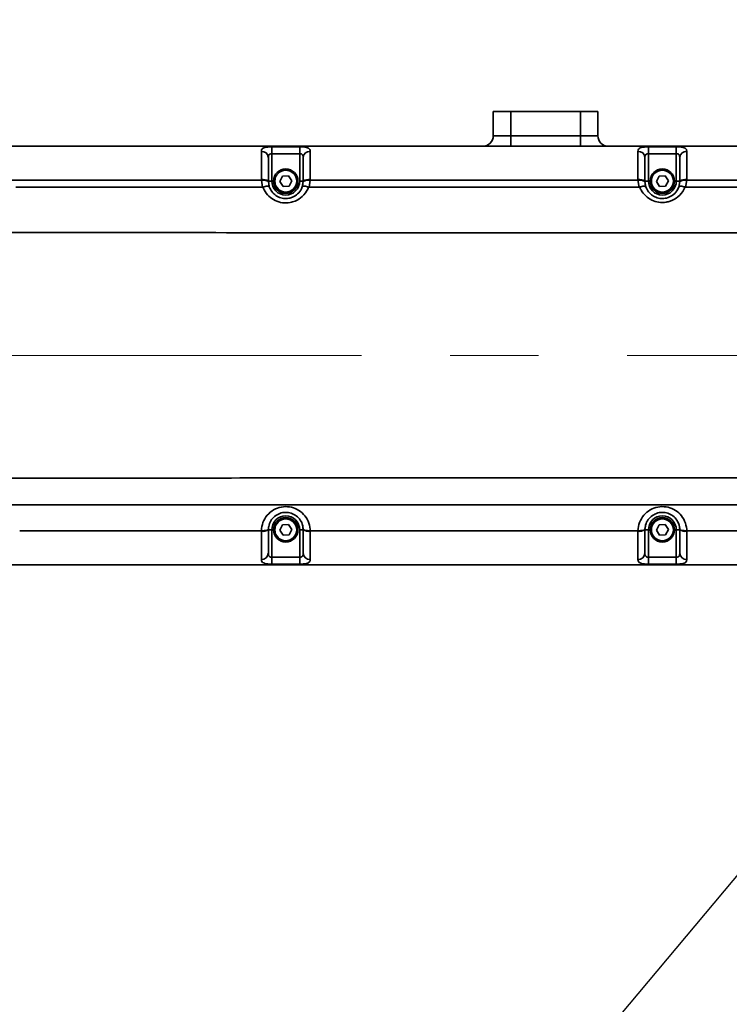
# Model space of a CAD drawing. Header units: millimetres. Extents: x 6316 to 18291, y -19059 to -9021.
# Tile 98 of 144: x 11330 to 11534, y -11979 to -11696. Entities that reach past the tile are written whole.
import ezdxf

# ---------------------------------------------------------------- set-up
doc = ezdxf.new("R2010")
doc.units = ezdxf.units.MM
doc.header["$LTSCALE"] = 10
doc.header["$PDSIZE"] = -1
doc.linetypes.add('CENTER', pattern=[50.8, 31.75, -6.35, 6.35, -6.35])
doc.linetypes.add('CENTERX2', pattern=[20.32, 12.7, -2.54, 2.54, -2.54])
doc.layers.get('Defpoints').update_dxf_attribs({"true_color": 0x5e5e5e})
doc.layers.add('2细线层', color=4, linetype='Continuous', lineweight=13)
doc.layers.add('中心线层', color=1, linetype='CENTER')
doc.dimstyles.new('ISO-25', dxfattribs={"dimscale": 20, "dimtxt": 4, "dimasz": 3.05, "dimexe": 3, "dimexo": 0.625, "dimtad": 1, "dimdec": 0, "dimtxsty": 'Standard', "dimcen": 2.5, "dimclrd": 1, "dimclre": 1, "dimclrt": 4, "dimadec": 1, "dimazin": 2, "dimtfac": 1, "dimtdec": 0, "dimtmove": 0, "dimatfit": 0, "dimfxl": 1, "dimarcsym": 0})

# ---------------------------------------------------------------- blocks, each defined once
blk = doc.blocks.new('*D148')
at = {"layer": 'Defpoints', "color": 0, "linetype": 'ByBlock', "lineweight": 20, "transparency": 16777216}
for p in [(11690.09, -11297.54), (11555.19, -11666.33), (10703.28, -11792.73), (11661.24, -11792.73), (11834.85, -11792.73)]:
    blk.add_point(p, dxfattribs=at)
at = {"layer": '中心线层', "color": 1, "linetype": 'ByBlock', "lineweight": -2, "transparency": 16777216}
for p, q in [((11547.15, -11656.76), (11303.84, -11366.79)), ((11847.35, -11792.73), (12217.27, -11792.73))]:
    blk.add_line(p, q, dxfattribs=at)
blk.add_arc((11661.24, -11792.73), 496.02, 7.0506, 122.9494, dxfattribs=at)
at = {"layer": '中心线层', "color": 1, "linetype": 'ByBlock', "lineweight": 20, "transparency": 16777216}
for points in [[(11397.5, -11384.66), (11385.41, -11368.31), (11342.41, -11412.75)], [(12163.66, -11731.22), (12143.37, -11732.47), (12157.27, -11792.73)]]:
    blk.add_solid(points, dxfattribs=at)
at = {"layer": '中心线层', "color": 4, "linetype": 'ByBlock', "lineweight": 20, "transparency": 16777216, "insert": (11970.28, -11339), "char_height": 80, "attachment_point": 5, "rotation": 325.7408}
blk.add_mtext('130°', dxfattribs=at)
blk = doc.blocks.new('*D149')
at = {"layer": 'Defpoints', "color": 0, "linetype": 'ByBlock', "lineweight": 20, "transparency": 16777216}
for p in [(10703.28, -11792.73), (11661.24, -11792.73), (11834.85, -11792.73), (11557.23, -11916.69), (11679.34, -12103.48)]:
    blk.add_point(p, dxfattribs=at)
at = {"layer": '中心线层', "color": 1, "linetype": 'ByBlock', "lineweight": -2, "transparency": 16777216}
for p, q in [((11847.35, -11792.73), (12032.53, -11792.73)), ((11549.19, -11926.26), (11422.59, -12077.15))]:
    blk.add_line(p, q, dxfattribs=at)
blk.add_arc((11661.24, -11792.73), 311.28, 241.2459, 348.7541, dxfattribs=at)
at = {"layer": '中心线层', "color": 1, "linetype": 'ByBlock', "lineweight": 20, "transparency": 16777216}
for points in [[(11956.43, -11852.44), (11976.67, -11854.43), (11972.53, -11792.73)], [(11505.76, -12074.02), (11517.24, -12057.23), (11461.16, -12031.18)]]:
    blk.add_solid(points, dxfattribs=at)
at = {"layer": '中心线层', "color": 4, "linetype": 'ByBlock', "lineweight": 20, "transparency": 16777216, "insert": (11770.42, -12026.86), "char_height": 80, "attachment_point": 5, "rotation": 25}
blk.add_mtext('130°', dxfattribs=at)
blk = doc.blocks.new('*D152')
at = {"layer": 'Defpoints', "color": 0, "linetype": 'ByBlock', "lineweight": 20, "transparency": 16777216}
for p in [(10744.24, -11792.73), (11834.85, -11792.73), (10910.7, -11928.22), (11200.52, -11950.1), (11072.57, -12830.82)]:
    blk.add_point(p, dxfattribs=at)
at = {"layer": '中心线层', "color": 1, "linetype": 'ByBlock', "lineweight": -2, "transparency": 16777216}
blk.add_arc((10886.41, -11792.73), 351.33, 290.1276, 350.0396, dxfattribs=at)
at = {"layer": '中心线层', "color": 1, "linetype": 'ByBlock', "lineweight": 20, "transparency": 16777216}
for points in [[(11222.32, -11852.61), (11242.57, -11854.38), (11237.74, -11792.73)], [(11009.96, -12132.42), (11004.65, -12112.79), (10948.42, -12138.54)]]:
    blk.add_solid(points, dxfattribs=at)
at = {"layer": '中心线层', "color": 4, "linetype": 'ByBlock', "lineweight": 20, "transparency": 16777216, "insert": (11113.63, -11986.13), "char_height": 80, "attachment_point": 5, "rotation": 49.5964}
blk.add_mtext('80°', dxfattribs=at)
blk = doc.blocks.new('*D157')
at = {"layer": 'Defpoints', "color": 0, "linetype": 'ByBlock', "lineweight": 20, "transparency": 16777216}
for p in [(11661.11, -11671.18), (11661.11, -11792.73), (10744.24, -11962.73)]:
    blk.add_point(p, dxfattribs=at)
at = {"layer": '中心线层', "color": 1, "linetype": 'ByBlock', "lineweight": -2, "transparency": 16777216}
for p, q in [((10744.24, -11950.23), (10744.24, -11611.18)), ((11661.11, -11780.23), (11661.11, -11611.18)), ((10805.24, -11671.18), (11600.11, -11671.18))]:
    blk.add_line(p, q, dxfattribs=at)
at = {"layer": '中心线层', "color": 1, "linetype": 'ByBlock', "lineweight": 20, "transparency": 16777216}
for points in [[(10805.24, -11661.01), (10805.24, -11681.34), (10744.24, -11671.18)], [(11600.11, -11661.01), (11600.11, -11681.34), (11661.11, -11671.18)]]:
    blk.add_solid(points, dxfattribs=at)
at = {"layer": '中心线层', "color": 4, "linetype": 'ByBlock', "lineweight": 20, "transparency": 16777216, "insert": (11202.68, -11618.68), "char_height": 80, "attachment_point": 5}
blk.add_mtext('917', dxfattribs=at)

msp = doc.modelspace()

# ---------------------------------------------------------------- linework, layer by layer
at = {"color": 7, "linetype": 'Continuous', "lineweight": 35}
for p, q in [((11466.24, -11722.73), (11471.24, -11722.73)), ((11466.24, -11729.73), (11466.24, -11722.73)), ((11471.24, -11722.73), (11471.24, -11729.73)), ((11471.24, -11722.73), (11491.24, -11722.73)), ((11491.24, -11729.73), (11491.24, -11722.73)), ((11491.24, -11722.73), (11496.24, -11722.73)), ((11496.24, -11722.73), (11496.24, -11729.73)), ((11471.24, -11729.73), (11471.24, -11732.73)), ((11471.24, -11729.73), (11491.24, -11729.73)), ((11491.24, -11729.73), (11491.24, -11732.73)), ((11668.24, -11732.73), (11180.74, -11732.73)), ((11668.24, -11732.73), (11320.24, -11732.73)), ((11402.74, -11732.9), (11410.74, -11732.9)), ((11402.74, -11734.88), (11402.74, -11732.9)), ((11402.74, -11734.88), (11402.74, -11742.73)), ((11410.74, -11734.88), (11402.74, -11734.88)), ((11410.74, -11734.88), (11410.74, -11732.9)), ((11410.74, -11742.73), (11410.74, -11734.88)), ((11504.65, -11732.73), (11504.52, -11732.73)), ((11504.65, -11732.73), (11504.65, -11732.73)), ((11510.74, -11732.9), (11518.74, -11732.9)), ((11510.74, -11734.88), (11510.74, -11732.9)), ((11510.74, -11734.88), (11510.74, -11742.73)), ((11518.74, -11734.88), (11510.74, -11734.88)), ((11518.74, -11734.88), (11518.74, -11732.9)), ((11518.74, -11742.73), (11518.74, -11734.88)), ((11399.74, -11742.48), (11320.24, -11742.48)), ((11400.06, -11744.44), (11399.74, -11742.48)), ((11401.75, -11743.02), (11401.73, -11742.85)), ((11401.74, -11742.73), (11401.74, -11742.84)), ((11402.74, -11742.73), (11401.74, -11742.73)), ((11401.74, -11742.84), (11402.02, -11744.37)), ((11405.01, -11742.81), (11405.8, -11741.27)), ((11405.95, -11744.27), (11405.01, -11742.81)), ((11405.8, -11741.27), (11407.53, -11741.19)), ((11407.53, -11741.19), (11408.47, -11742.64)), ((11408.47, -11742.64), (11407.68, -11744.18)), ((11410.74, -11742.73), (11411.74, -11742.73)), ((11411.46, -11744.38), (11411.74, -11742.84)), ((11411.74, -11742.84), (11411.74, -11742.73)), ((11413.74, -11742.48), (11413.42, -11744.44)), ((11507.74, -11742.48), (11413.74, -11742.48)), ((11508.06, -11744.44), (11507.74, -11742.48)), ((11509.74, -11742.73), (11509.74, -11742.84)), ((11510.74, -11742.73), (11509.74, -11742.73)), ((11509.74, -11742.84), (11510.03, -11744.41)), ((11513.01, -11742.81), (11513.8, -11741.27)), ((11513.95, -11744.27), (11513.01, -11742.81)), ((11513.8, -11741.27), (11515.53, -11741.19)), ((11515.53, -11741.19), (11516.47, -11742.64)), ((11516.47, -11742.64), (11515.68, -11744.18)), ((11518.74, -11742.73), (11519.74, -11742.73)), ((11519.45, -11744.42), (11519.74, -11742.84)), ((11519.58, -11743.97), (11519.74, -11742.73)), ((11519.74, -11742.84), (11519.74, -11742.73)), ((11521.74, -11742.48), (11521.42, -11744.44)), ((11615.74, -11742.48), (11521.74, -11742.48)), ((11400.19, -11744.42), (11400.06, -11744.44)), ((11407.68, -11744.18), (11405.95, -11744.27)), ((11413.42, -11744.44), (11413.28, -11744.42)), ((11448.05, -11744.44), (11413.42, -11744.44)), ((11448.05, -11744.44), (11454.08, -11744.44)), ((11508.23, -11744.41), (11508.06, -11744.44)), ((11515.68, -11744.18), (11513.95, -11744.27)), ((11518.93, -11745.56), (11518.94, -11745.53)), ((11521.42, -11744.44), (11521.24, -11744.41)), ((11401.75, -11842.43), (11401.73, -11842.6)), ((11401.81, -11841.91), (11401.74, -11842.73)), ((11405.01, -11842.81), (11405.8, -11841.27)), ((11405.8, -11841.27), (11407.53, -11841.19)), ((11407.53, -11841.19), (11408.47, -11842.64)), ((11509.81, -11841.91), (11509.74, -11842.73)), ((11513.01, -11842.81), (11513.8, -11841.27)), ((11513.8, -11841.27), (11515.53, -11841.19)), ((11515.53, -11841.19), (11516.47, -11842.64)), ((11518.94, -11839.92), (11518.93, -11839.89)), ((11330.43, -11842.98), (11399.74, -11842.98)), ((11401.74, -11842.61), (11401.74, -11842.73)), ((11402.74, -11842.73), (11401.74, -11842.73)), ((11402.74, -11842.73), (11402.74, -11850.58)), ((11405.95, -11844.27), (11405.01, -11842.81)), ((11407.68, -11844.18), (11405.95, -11844.27)), ((11408.47, -11842.64), (11407.68, -11844.18)), ((11410.74, -11842.73), (11411.74, -11842.73)), ((11410.74, -11850.58), (11410.74, -11842.73)), ((11411.74, -11842.73), (11411.74, -11842.61)), ((11509.74, -11842.61), (11509.74, -11842.73)), ((11510.74, -11842.73), (11509.74, -11842.73)), ((11510.74, -11842.73), (11510.74, -11850.58)), ((11513.95, -11844.27), (11513.01, -11842.81)), ((11515.68, -11844.18), (11513.95, -11844.27)), ((11516.47, -11842.64), (11515.68, -11844.18)), ((11518.74, -11842.73), (11519.74, -11842.73)), ((11518.74, -11850.58), (11518.74, -11842.73)), ((11519.74, -11842.73), (11519.74, -11842.61)), ((11521.74, -11842.98), (11569.83, -11842.98)), ((11402.74, -11852.55), (11402.74, -11850.58)), ((11402.74, -11850.58), (11410.74, -11850.58)), ((11410.74, -11852.55), (11410.74, -11850.58)), ((11510.74, -11852.55), (11510.74, -11850.58)), ((11510.74, -11850.58), (11518.74, -11850.58)), ((11518.74, -11852.55), (11518.74, -11850.58)), ((11320.24, -11852.73), (11668.24, -11852.73))]:
    msp.add_line(p, q, dxfattribs=at)
at = {"color": 7, "linetype": 'Continuous', "lineweight": 35, "flags": 128}
for points in [[(11401.74, -11742.73), (11401.94, -11744.14), (11402.11, -11744.61)], [(11411.46, -11744.38), (11411.54, -11744.14), (11411.74, -11742.73)], [(11509.74, -11742.73), (11509.94, -11744.14), (11510.11, -11744.61)], [(11400.06, -11744.44), (11364.24, -11744.44), (11329.32, -11744.44)], [(11508.06, -11744.44), (11480.67, -11744.44), (11454.08, -11744.44)], [(11518.82, -11745.62), (11518.95, -11745.43), (11519.45, -11744.4)], [(11572.81, -11744.44), (11546.73, -11744.44), (11521.42, -11744.44)], [(11187.72, -11835.61), (11216.18, -11835.61), (11244.54, -11835.61), (11272.98, -11835.61), (11301.65, -11835.61), (11330.75, -11835.61), (11360.42, -11835.61), (11390.86, -11835.61), (11422.22, -11835.61), (11448.75, -11835.61), (11476.1, -11835.61), (11504.39, -11835.61), (11533.7, -11835.61), (11564.12, -11835.61), (11590.4, -11835.61), (11617.57, -11835.61), (11645.69, -11835.61), (11652.11, -11835.61)], [(11411.74, -11842.73), (11411.54, -11841.32), (11411.46, -11841.08)], [(11519.74, -11842.73), (11519.54, -11841.32), (11519.46, -11841.08)], [(11413.74, -11842.98), (11495.13, -11842.98), (11507.74, -11842.98)], [(11180.74, -11852.73), (11250.36, -11852.73), (11271.09, -11852.73), (11354.01, -11852.73), (11494.24, -11852.73), (11514.97, -11852.73), (11597.89, -11852.73), (11668.24, -11852.73)], [(11410.74, -11852.55), (11406.74, -11852.55), (11402.74, -11852.55)], [(11518.74, -11852.55), (11514.74, -11852.55), (11510.74, -11852.55)]]:
    msp.add_lwpolyline(points, dxfattribs=at)
at = {"color": 7, "linetype": 'Continuous', "lineweight": 35}
for centre, radius in [((11406.74, -11742.73), 3.5), ((11406.74, -11742.73), 3.15), ((11514.74, -11742.73), 3.5), ((11514.74, -11742.73), 3.15), ((11406.74, -11842.73), 3.5), ((11406.74, -11842.73), 3.15), ((11514.74, -11842.73), 3.5), ((11514.74, -11842.73), 3.15)]:
    msp.add_circle(centre, radius, dxfattribs=at)
for centre, radius, start, end in [((11463.24, -11729.73), 3, 270, 0), ((11499.24, -11729.73), 3, 180, 270), ((11399.86, -11736.07), 1.88, 4.207, 93.6645), ((11413.62, -11736.07), 1.88, 86.3355, 175.793), ((11507.86, -11736.07), 1.88, 4.2069, 93.6645), ((11521.62, -11736.07), 1.88, 86.3355, 175.7931), ((11400.22, -11745.06), 2.79, 56.9536, 99.889), ((11400.28, -11745.21), 2.79, 58.3593, 101.097), ((11406.74, -11742.73), 4, 180, 0), ((11413.26, -11745.06), 2.79, 80.111, 123.0464), ((11413.2, -11745.21), 2.79, 78.903, 121.6407), ((11508.22, -11745.06), 2.79, 56.9537, 99.889), ((11508.28, -11745.21), 2.79, 58.3593, 101.097), ((11514.74, -11742.73), 4, 180, 0), ((11521.26, -11745.06), 2.79, 80.111, 123.0463), ((11521.2, -11745.21), 2.79, 78.903, 121.6407), ((11406.74, -11842.73), 4, 0, 180), ((11514.74, -11842.73), 4, 0, 180), ((11400.22, -11840.39), 2.79, 260.1111, 303.0459), ((11413.26, -11840.39), 2.79, 236.9541, 279.8888), ((11508.22, -11840.39), 2.79, 260.1112, 303.0457), ((11521.26, -11840.39), 2.79, 236.9543, 279.8888), ((11399.86, -11849.38), 1.88, 266.3357, 355.7934), ((11413.62, -11849.38), 1.88, 184.2065, 273.6642), ((11507.86, -11849.38), 1.88, 266.3359, 355.7936), ((11521.62, -11849.38), 1.88, 184.2064, 273.6642)]:
    msp.add_arc(centre, radius, start, end, dxfattribs=at)
for points, knots in [([(11466.24, -11729.73), (11466.27, -11729.73), (11466.33, -11729.73), (11466.93, -11729.73), (11468.06, -11729.73), (11469.56, -11729.73), (11470.68, -11729.73), (11471.24, -11729.73)], [0, 0, 0, 0, 0.141225, 0.355918, 0.570612, 0.785306, 1, 1, 1, 1]), ([(11491.24, -11729.73), (11491.61, -11729.73), (11492.54, -11729.73), (11493.95, -11729.73), (11495.22, -11729.73), (11496.08, -11729.73), (11496.19, -11729.73), (11496.24, -11729.73)], [0, 0, 0, 0, 0.141225, 0.355918, 0.570612, 0.785306, 1, 1, 1, 1]), ([(11399.74, -11734.19), (11399.77, -11733.99), (11399.83, -11733.58), (11400.33, -11733.2), (11401.1, -11732.99), (11401.95, -11732.91), (11402.51, -11732.91), (11402.74, -11732.9)], [0, 0, 0, 0, 0.2447, 0.48373, 0.689156, 0.875746, 1, 1, 1, 1]), ([(11399.74, -11742.32), (11399.74, -11741.54), (11399.74, -11739.96), (11399.74, -11737.38), (11399.74, -11735.42), (11399.74, -11734.47), (11399.74, -11734.19)], [0, 0, 0, 0, 0.233271, 0.473883, 0.842985, 1, 1, 1, 1]), ([(11402.74, -11734.88), (11402.66, -11734.88), (11402.48, -11734.88), (11402.2, -11734.95), (11402.04, -11735.05), (11401.89, -11735.21), (11401.76, -11735.47), (11401.75, -11735.77), (11401.74, -11735.93)], [0, 0, 0, 0, 0.112914, 0.280458, 0.449971, 0.467403, 0.708543, 1, 1, 1, 1]), ([(11410.74, -11732.9), (11411.03, -11732.91), (11411.37, -11732.91), (11412, -11732.96), (11412.65, -11733.04), (11413.3, -11733.28), (11413.68, -11733.66), (11413.72, -11734.02), (11413.74, -11734.19)], [0, 0, 0, 0, 0.158624, 0.183747, 0.37604, 0.580707, 0.795252, 1, 1, 1, 1]), ([(11411.74, -11735.93), (11411.73, -11735.79), (11411.72, -11735.53), (11411.6, -11735.2), (11411.38, -11734.99), (11411.08, -11734.89), (11410.85, -11734.88), (11410.74, -11734.88)], [0, 0, 0, 0, 0.247236, 0.471409, 0.661308, 0.833608, 1, 1, 1, 1]), ([(11413.74, -11734.19), (11413.74, -11734.91), (11413.74, -11735.99), (11413.74, -11738.06), (11413.74, -11739.99), (11413.74, -11741.47), (11413.74, -11742.32)], [0, 0, 0, 0, 0.3687592, 0.5546892, 0.7470088, 1, 1, 1, 1]), ([(11507.74, -11734.19), (11507.77, -11733.99), (11507.83, -11733.58), (11508.33, -11733.2), (11509.1, -11732.99), (11509.95, -11732.91), (11510.51, -11732.91), (11510.74, -11732.9)], [0, 0, 0, 0, 0.2447, 0.48373, 0.689156, 0.875746, 1, 1, 1, 1]), ([(11507.74, -11742.32), (11507.74, -11741.54), (11507.74, -11739.96), (11507.74, -11737.38), (11507.74, -11735.42), (11507.74, -11734.47), (11507.74, -11734.19)], [0, 0, 0, 0, 0.233271, 0.473883, 0.842985, 1, 1, 1, 1]), ([(11510.74, -11734.88), (11510.66, -11734.88), (11510.48, -11734.88), (11510.2, -11734.95), (11510.04, -11735.05), (11509.89, -11735.21), (11509.76, -11735.47), (11509.75, -11735.77), (11509.74, -11735.93)], [0, 0, 0, 0, 0.112914, 0.280459, 0.449971, 0.467403, 0.708543, 1, 1, 1, 1]), ([(11518.74, -11732.9), (11519.03, -11732.91), (11519.37, -11732.91), (11520, -11732.96), (11520.65, -11733.04), (11521.3, -11733.28), (11521.68, -11733.66), (11521.72, -11734.02), (11521.74, -11734.19)], [0, 0, 0, 0, 0.158624, 0.183747, 0.37604, 0.580707, 0.795252, 1, 1, 1, 1]), ([(11519.74, -11735.93), (11519.73, -11735.79), (11519.72, -11735.53), (11519.6, -11735.2), (11519.38, -11734.99), (11519.08, -11734.89), (11518.85, -11734.88), (11518.74, -11734.88)], [0, 0, 0, 0, 0.247236, 0.471409, 0.661308, 0.833608, 1, 1, 1, 1]), ([(11521.74, -11734.19), (11521.74, -11734.91), (11521.74, -11735.99), (11521.74, -11738.06), (11521.74, -11739.99), (11521.74, -11741.47), (11521.74, -11742.32)], [0, 0, 0, 0, 0.368759, 0.554689, 0.747008, 1, 1, 1, 1]), ([(11401.74, -11735.93), (11401.74, -11736.17), (11401.74, -11736.94), (11401.74, -11738.55), (11401.74, -11740.71), (11401.74, -11742.04), (11401.74, -11742.73)], [0, 0, 0, 0, 0.155821, 0.518753, 0.753972, 1, 1, 1, 1]), ([(11411.74, -11742.73), (11411.74, -11741.99), (11411.74, -11740.23), (11411.74, -11737.71), (11411.74, -11736.53), (11411.74, -11735.93)], [0, 0, 0, 0, 0.267289, 0.634227, 1, 1, 1, 1]), ([(11509.74, -11735.93), (11509.74, -11736.17), (11509.74, -11736.94), (11509.74, -11738.55), (11509.74, -11740.71), (11509.74, -11742.04), (11509.74, -11742.73)], [0, 0, 0, 0, 0.155821, 0.518753, 0.753972, 1, 1, 1, 1]), ([(11519.74, -11742.73), (11519.74, -11741.99), (11519.74, -11740.23), (11519.74, -11737.71), (11519.74, -11736.53), (11519.74, -11735.93)], [0, 0, 0, 0, 0.26729, 0.634228, 1, 1, 1, 1]), ([(11399.74, -11742.48), (11399.74, -11742.48), (11399.74, -11742.42), (11399.74, -11742.37), (11399.74, -11742.32)], [0, 0, 0, 0, 0.000369, 1, 1, 1, 1]), ([(11413.74, -11742.32), (11413.74, -11742.37), (11413.74, -11742.42), (11413.74, -11742.48), (11413.74, -11742.48)], [0, 0, 0, 0, 0.999631, 1, 1, 1, 1]), ([(11507.74, -11742.48), (11507.74, -11742.48), (11507.74, -11742.42), (11507.74, -11742.37), (11507.74, -11742.32)], [0, 0, 0, 0, 0.000369, 1, 1, 1, 1]), ([(11521.74, -11742.32), (11521.74, -11742.37), (11521.74, -11742.42), (11521.74, -11742.48), (11521.74, -11742.48)], [0, 0, 0, 0, 0.999631, 1, 1, 1, 1]), ([(11400.19, -11744.42), (11400.4, -11744.36), (11400.82, -11744.24), (11401.38, -11744.17), (11401.8, -11744.19), (11401.97, -11744.28), (11402.01, -11744.35), (11402.02, -11744.37), (11402.02, -11744.37)], [0, 0, 0, 0, 0.2322841, 0.4645572, 0.6972188, 0.9312101, 0.99358, 1, 1, 1, 1]), ([(11400.2, -11744.44), (11400.2, -11744.44), (11400.19, -11744.43), (11400.19, -11744.42), (11400.19, -11744.42)], [0, 0, 0, 0, 0.002836, 1, 1, 1, 1]), ([(11413.28, -11744.44), (11413.28, -11744.44), (11413.2, -11744.63), (11412.79, -11745.6), (11411.65, -11747.16), (11409.75, -11748.39), (11407.76, -11748.99), (11405.76, -11749.04), (11403.62, -11748.38), (11401.79, -11747.09), (11400.72, -11745.66), (11400.3, -11744.71), (11400.2, -11744.44), (11400.2, -11744.44)], [0, 0, 0, 0, 0.000003, 0.037764, 0.196487, 0.342866, 0.428323, 0.554666, 0.680919, 0.809284, 0.94506, 0.999997, 1, 1, 1, 1]), ([(11402.02, -11744.37), (11402.11, -11744.61), (11402.4, -11745.32), (11403.2, -11746.37), (11404.51, -11747.29), (11406.04, -11747.76), (11407.48, -11747.73), (11408.91, -11747.31), (11410.27, -11746.43), (11411.1, -11745.29), (11411.39, -11744.56), (11411.46, -11744.38)], [0, 0, 0, 0, 0.067397, 0.201975, 0.326984, 0.448045, 0.568348, 0.65004, 0.791818, 0.949069, 1, 1, 1, 1]), ([(11413.28, -11744.42), (11413.07, -11744.36), (11412.65, -11744.24), (11412.1, -11744.17), (11411.68, -11744.2), (11411.51, -11744.29), (11411.47, -11744.36), (11411.46, -11744.37), (11411.46, -11744.38)], [0, 0, 0, 0, 0.232725, 0.465437, 0.698586, 0.93321, 0.993712, 1, 1, 1, 1]), ([(11413.28, -11744.42), (11413.28, -11744.42), (11413.28, -11744.43), (11413.28, -11744.44), (11413.28, -11744.44)], [0, 0, 0, 0, 0.997316, 1, 1, 1, 1]), ([(11508.23, -11744.41), (11508.44, -11744.35), (11508.86, -11744.24), (11509.41, -11744.18), (11509.82, -11744.22), (11509.99, -11744.32), (11510.03, -11744.4), (11510.03, -11744.41), (11510.03, -11744.41)], [0, 0, 0, 0, 0.235136, 0.470248, 0.706132, 0.944426, 0.994267, 1, 1, 1, 1]), ([(11508.24, -11744.44), (11508.24, -11744.44), (11508.24, -11744.43), (11508.24, -11744.42), (11508.23, -11744.41)], [0, 0, 0, 0, 0.002063, 1, 1, 1, 1]), ([(11521.23, -11744.44), (11521.23, -11744.44), (11521.14, -11744.68), (11520.66, -11745.7), (11519.4, -11747.28), (11517.47, -11748.38), (11515.56, -11748.86), (11513.69, -11748.88), (11511.62, -11748.23), (11509.84, -11747), (11508.78, -11745.62), (11508.35, -11744.71), (11508.24, -11744.44), (11508.24, -11744.44)], [0, 0, 0, 0, 0.000003, 0.049413, 0.215731, 0.365716, 0.435706, 0.559032, 0.682236, 0.808151, 0.944433, 0.999997, 1, 1, 1, 1]), ([(11510.03, -11744.41), (11510.14, -11744.66), (11510.43, -11745.37), (11511.23, -11746.39), (11512.5, -11747.28), (11513.99, -11747.75), (11515.33, -11747.74), (11516.71, -11747.39), (11518.09, -11746.59), (11519.03, -11745.43), (11519.35, -11744.65), (11519.45, -11744.42)], [0, 0, 0, 0, 0.07227, 0.207159, 0.328709, 0.444929, 0.560067, 0.625786, 0.769222, 0.933473, 1, 1, 1, 1]), ([(11518.94, -11745.53), (11518.98, -11745.42), (11519.03, -11745.3), (11519.09, -11745.19), (11519.1, -11745.17)], [0, 0, 0, 0, 0.845285, 1, 1, 1, 1]), ([(11521.24, -11744.41), (11521.03, -11744.35), (11520.61, -11744.24), (11520.06, -11744.18), (11519.65, -11744.22), (11519.49, -11744.33), (11519.45, -11744.4), (11519.45, -11744.42), (11519.45, -11744.42)], [0, 0, 0, 0, 0.235373, 0.470721, 0.706883, 0.945563, 0.994314, 1, 1, 1, 1]), ([(11521.24, -11744.41), (11521.24, -11744.42), (11521.24, -11744.43), (11521.23, -11744.44), (11521.23, -11744.44)], [0, 0, 0, 0, 0.997986, 1, 1, 1, 1]), ([(11578.83, -11757.58), (11545.77, -11757.58), (11479.64, -11757.58), (11392.11, -11757.52), (11316.21, -11757.44), (11251.97, -11757.36), (11209.14, -11757.39), (11187.72, -11757.4)], [0, 0, 0, 0, 0.253594, 0.507199, 0.671472, 0.835742, 1, 1, 1, 1]), ([(11187.72, -11827.99), (11213.25, -11828), (11264.31, -11828.02), (11340.9, -11827.92), (11431.19, -11827.83), (11535.18, -11827.79), (11613.65, -11827.82), (11652.89, -11827.83)], [0, 0, 0, 0, 0.164642, 0.329298, 0.493953, 0.746981, 1, 1, 1, 1]), ([(11399.74, -11842.98), (11399.84, -11842.18), (11400.03, -11840.58), (11401.32, -11838.47), (11403.17, -11836.9), (11405.43, -11836.07), (11407.81, -11836.03), (11410.06, -11836.77), (11411.93, -11838.21), (11413.25, -11840.2), (11413.69, -11841.89), (11413.73, -11842.83), (11413.74, -11842.98)], [0, 0, 0, 0, 0.111895, 0.223655, 0.333769, 0.441676, 0.548061, 0.653981, 0.760528, 0.868608, 0.978736, 1, 1, 1, 1]), ([(11507.74, -11842.98), (11507.84, -11842.18), (11508.03, -11840.58), (11509.32, -11838.47), (11511.17, -11836.9), (11513.43, -11836.07), (11515.81, -11836.03), (11518.06, -11836.77), (11519.93, -11838.21), (11521.25, -11840.19), (11521.69, -11841.89), (11521.73, -11842.83), (11521.74, -11842.98)], [0, 0, 0, 0, 0.111892, 0.223648, 0.333759, 0.441664, 0.548045, 0.653962, 0.760506, 0.868582, 0.978706, 1, 1, 1, 1]), ([(11411.74, -11842.61), (11411.73, -11842.51), (11411.71, -11841.84), (11411.39, -11840.65), (11410.45, -11839.24), (11409.11, -11838.22), (11407.51, -11837.69), (11405.81, -11837.72), (11404.19, -11838.31), (11402.86, -11839.42), (11401.95, -11840.92), (11401.81, -11842.05), (11401.74, -11842.61)], [0, 0, 0, 0, 0.021415, 0.132099, 0.24034, 0.346687, 0.452172, 0.558043, 0.665524, 0.775474, 0.887467, 1, 1, 1, 1]), ([(11519.74, -11842.61), (11519.73, -11842.51), (11519.71, -11841.84), (11519.39, -11840.65), (11518.45, -11839.24), (11517.11, -11838.22), (11515.51, -11837.69), (11513.8, -11837.72), (11512.19, -11838.31), (11510.86, -11839.42), (11509.95, -11840.92), (11509.81, -11842.05), (11509.74, -11842.61)], [0, 0, 0, 0, 0.021432, 0.132116, 0.240355, 0.346701, 0.452185, 0.558055, 0.665536, 0.775486, 0.887478, 1, 1, 1, 1]), ([(11519.1, -11840.28), (11519.05, -11840.19), (11519, -11840.08), (11518.95, -11839.95), (11518.94, -11839.93), (11518.94, -11839.92)], [0, 0, 0, 0, 0.8433012, 0.9457674, 1, 1, 1, 1]), ([(11399.74, -11843.14), (11399.74, -11843.08), (11399.74, -11843.03), (11399.74, -11842.98), (11399.74, -11842.98)], [0, 0, 0, 0, 0.999631, 1, 1, 1, 1]), ([(11399.74, -11851.26), (11399.74, -11850.54), (11399.74, -11849.47), (11399.74, -11847.4), (11399.74, -11845.46), (11399.74, -11843.98), (11399.74, -11843.14)], [0, 0, 0, 0, 0.368739, 0.554659, 0.746968, 1, 1, 1, 1]), ([(11401.74, -11842.73), (11401.74, -11843.47), (11401.74, -11845.22), (11401.74, -11847.74), (11401.74, -11848.93), (11401.74, -11849.52)], [0, 0, 0, 0, 0.267334, 0.63425, 1, 1, 1, 1]), ([(11411.74, -11849.52), (11411.74, -11849.29), (11411.74, -11848.51), (11411.74, -11846.91), (11411.74, -11844.74), (11411.74, -11843.41), (11411.74, -11842.73)], [0, 0, 0, 0, 0.15587, 0.51877, 0.753981, 1, 1, 1, 1]), ([(11413.74, -11842.98), (11413.74, -11842.98), (11413.74, -11843.03), (11413.74, -11843.08), (11413.74, -11843.14)], [0, 0, 0, 0, 0.000369, 1, 1, 1, 1]), ([(11413.74, -11843.14), (11413.74, -11843.91), (11413.74, -11845.49), (11413.74, -11848.08), (11413.74, -11850.04), (11413.74, -11850.98), (11413.74, -11851.26)], [0, 0, 0, 0, 0.233261, 0.473861, 0.842935, 1, 1, 1, 1]), ([(11507.74, -11843.14), (11507.74, -11843.08), (11507.74, -11843.03), (11507.74, -11842.98), (11507.74, -11842.98)], [0, 0, 0, 0, 0.999631, 1, 1, 1, 1]), ([(11507.74, -11851.26), (11507.74, -11850.54), (11507.74, -11849.47), (11507.74, -11847.4), (11507.74, -11845.46), (11507.74, -11843.98), (11507.74, -11843.14)], [0, 0, 0, 0, 0.368729, 0.554645, 0.746949, 1, 1, 1, 1]), ([(11509.74, -11842.73), (11509.74, -11843.47), (11509.74, -11845.22), (11509.74, -11847.74), (11509.74, -11848.93), (11509.74, -11849.52)], [0, 0, 0, 0, 0.267354, 0.63426, 1, 1, 1, 1]), ([(11519.74, -11849.52), (11519.74, -11849.29), (11519.74, -11848.51), (11519.74, -11846.91), (11519.74, -11844.74), (11519.74, -11843.41), (11519.74, -11842.73)], [0, 0, 0, 0, 0.155869, 0.518765, 0.753978, 1, 1, 1, 1]), ([(11521.74, -11842.98), (11521.74, -11842.98), (11521.74, -11843.03), (11521.74, -11843.08), (11521.74, -11843.14)], [0, 0, 0, 0, 0.000369, 1, 1, 1, 1]), ([(11521.74, -11843.14), (11521.74, -11843.91), (11521.74, -11845.49), (11521.74, -11848.08), (11521.74, -11850.04), (11521.74, -11850.98), (11521.74, -11851.26)], [0, 0, 0, 0, 0.233263, 0.473866, 0.842936, 1, 1, 1, 1]), ([(11401.74, -11849.52), (11401.75, -11849.68), (11401.76, -11849.98), (11401.92, -11850.31), (11402.1, -11850.44), (11402.28, -11850.52), (11402.48, -11850.57), (11402.66, -11850.57), (11402.74, -11850.58)], [0, 0, 0, 0, 0.291368, 0.532435, 0.685436, 0.719612, 0.887113, 1, 1, 1, 1]), ([(11410.74, -11850.58), (11410.85, -11850.57), (11411.08, -11850.56), (11411.38, -11850.46), (11411.6, -11850.25), (11411.72, -11849.92), (11411.73, -11849.66), (11411.74, -11849.52)], [0, 0, 0, 0, 0.166396, 0.3387, 0.528601, 0.752774, 1, 1, 1, 1]), ([(11509.74, -11849.52), (11509.75, -11849.68), (11509.76, -11849.98), (11509.92, -11850.31), (11510.1, -11850.44), (11510.28, -11850.52), (11510.48, -11850.57), (11510.66, -11850.57), (11510.74, -11850.58)], [0, 0, 0, 0, 0.291366, 0.532431, 0.685434, 0.719609, 0.887111, 1, 1, 1, 1]), ([(11518.74, -11850.58), (11518.85, -11850.57), (11519.08, -11850.56), (11519.38, -11850.46), (11519.6, -11850.25), (11519.72, -11849.92), (11519.73, -11849.66), (11519.74, -11849.52)], [0, 0, 0, 0, 0.166397, 0.338702, 0.528603, 0.752775, 1, 1, 1, 1]), ([(11402.74, -11852.55), (11402.51, -11852.55), (11401.95, -11852.54), (11401.1, -11852.46), (11400.33, -11852.25), (11399.83, -11851.87), (11399.77, -11851.47), (11399.74, -11851.26)], [0, 0, 0, 0, 0.124258, 0.310849, 0.516275, 0.755302, 1, 1, 1, 1]), ([(11413.74, -11851.26), (11413.72, -11851.44), (11413.68, -11851.79), (11413.3, -11852.17), (11412.65, -11852.41), (11411.8, -11852.52), (11411.13, -11852.55), (11410.79, -11852.55), (11410.74, -11852.55)], [0, 0, 0, 0, 0.204726, 0.419255, 0.623908, 0.816186, 0.970224, 1, 1, 1, 1]), ([(11510.74, -11852.55), (11510.51, -11852.55), (11509.95, -11852.54), (11509.1, -11852.46), (11508.33, -11852.25), (11507.83, -11851.87), (11507.77, -11851.47), (11507.74, -11851.26)], [0, 0, 0, 0, 0.12426, 0.310852, 0.516277, 0.755303, 1, 1, 1, 1]), ([(11521.74, -11851.26), (11521.72, -11851.44), (11521.68, -11851.79), (11521.3, -11852.17), (11520.65, -11852.41), (11519.8, -11852.52), (11519.13, -11852.55), (11518.79, -11852.55), (11518.74, -11852.55)], [0, 0, 0, 0, 0.204725, 0.419255, 0.623907, 0.816186, 0.970224, 1, 1, 1, 1])]:
    msp.add_open_spline(points, degree=3, knots=knots, dxfattribs=at)
for points in [[(11401.74, -11842.61), (11401.71, -11842.67), (11401.65, -11842.77), (11401.19, -11842.9), (11400.53, -11842.98), (11400, -11842.98), (11399.74, -11842.98)], [(11411.74, -11842.61), (11411.77, -11842.67), (11411.83, -11842.77), (11412.29, -11842.9), (11412.95, -11842.98), (11413.48, -11842.98), (11413.74, -11842.98)], [(11509.74, -11842.61), (11509.71, -11842.67), (11509.65, -11842.77), (11509.19, -11842.9), (11508.53, -11842.98), (11508, -11842.98), (11507.74, -11842.98)], [(11519.74, -11842.61), (11519.77, -11842.67), (11519.83, -11842.77), (11520.29, -11842.9), (11520.95, -11842.98), (11521.48, -11842.98), (11521.74, -11842.98)]]:
    msp.add_open_spline(points, degree=3, dxfattribs=at)
at = {"layer": '2细线层'}
msp.add_arc((10744.24, -12742.73), 1712.62, 290, 188, dxfattribs=at)
at = {"layer": '中心线层', "color": 2, "linetype": 'CENTERX2', "lineweight": 18}
msp.add_line((11834.85, -11792.73), (10744.24, -11792.73), dxfattribs=at)

# ---------------------------------------------------------------- dimensions: what is measured, and where the dimension line sits
at = {"layer": '中心线层', "color": 1, "linetype": 'ByBlock', "lineweight": 20}
dim = msp.add_angular_dim_2l(base=(11690.09, -11297.54), line1=((11661.24, -11792.73), (11555.19, -11666.33)), line2=((11834.85, -11792.73), (10703.28, -11792.73)), dimstyle='ISO-25', dxfattribs=at)
dim.commit()
dim.dimension.update_dxf_attribs({"geometry": '*D148', "text_midpoint": (11940.47, -11382.76), "dimtype": 162})
dim = msp.add_linear_dim(base=(11661.11, -11671.18), p1=(10744.24, -11962.73), p2=(11661.11, -11792.73), dimstyle='ISO-25', dxfattribs=at)
dim.commit()
dim.dimension.update_dxf_attribs({"geometry": '*D157', "text_midpoint": (11202.68, -11618.68)})
dim = msp.add_angular_dim_2l(base=(11679.34, -12103.48), line1=((11834.85, -11792.73), (10703.28, -11792.73)), line2=((11661.24, -11792.73), (11557.23, -11916.69)), dimstyle='ISO-25', dxfattribs=at)
dim.commit()
dim.dimension.update_dxf_attribs({"geometry": '*D149', "text_midpoint": (11770.42, -12026.86)})
dim = msp.add_angular_dim_2l(base=(11200.52, -11950.1), line1=((11834.85, -11792.73), (10744.24, -11792.73)), line2=((10910.7, -11928.22), (11072.57, -12830.82)), dimstyle='ISO-25', override={"dimadec": 0}, dxfattribs=at)
dim.commit()
dim.dimension.update_dxf_attribs({"geometry": '*D152', "text_midpoint": (11153.95, -12020.45), "dimtype": 162})

doc.saveas('drawing.dxf')
